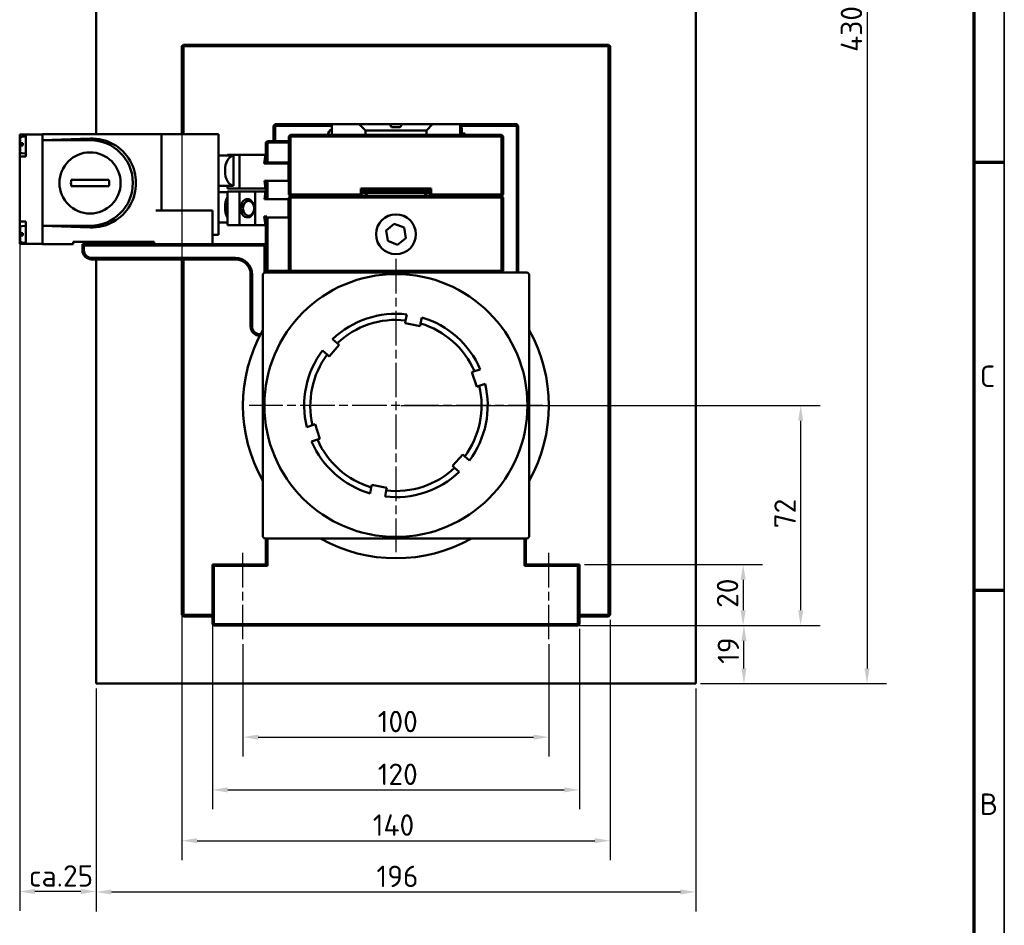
# Model space of a CAD drawing. Header units: millimetres. Extents: x 10 to 1178, y 10 to 831.
# Tile 7 of 8: x 856 to 1178, y 170 to 467. Entities that reach past the tile are written whole.
import ezdxf

# ---------------------------------------------------------------- set-up
doc = ezdxf.new("R2010")
doc.units = ezdxf.units.MM
doc.header["$LTSCALE"] = 2
doc.linetypes.add('CHAIN', pattern=[0.3543, 0.2362, -0.0295, 0.0591, -0.0295])
doc.layers.get('0').update_dxf_attribs({"lineweight": 25})
for name, color, linetype, lineweight in [('Bemaßung (ISO)', 7, 'Continuous', 25), ('Mittellinie (ISO)', 7, 'Continuous', 25), ('Mittelpunktmarkierung (ISO)', 7, 'Continuous', 25), ('Rahmen (ISO)', 7, 'Continuous', 70), ('Sichtbar (ISO)', 7, 'Continuous', 50), ('Symbol (ISO)', 7, 'Continuous', 25)]:
    doc.layers.add(name, color=color, linetype=linetype, lineweight=lineweight)
doc.styles.add('Notiztext (DIN)', font='isocpeur.ttf')
doc.dimstyles.new('Standard (DIN)', dxfattribs={"dimscale": 2, "dimtxt": 3.5, "dimasz": 2.5, "dimexe": 3.175, "dimexo": 0.8, "dimgap": 0.8, "dimtad": 1, "dimdec": 3, "dimrnd": 1e-08, "dimtxsty": 'Notiztext (DIN)', "dimcen": 0.09, "dimdle": 10, "dimclrd": 256, "dimclre": 256, "dimclrt": 256, "dimazin": 2, "dimtfac": 0.571429, "dimtdec": 3, "dimtmove": 0, "dimatfit": 3, "dimfxl": 1, "dimtolj": 1, "dimlwd": -1, "dimlwe": -1, "dimarcsym": 0})

# ---------------------------------------------------------------- blocks, each defined once
blk = doc.blocks.new('Ränder Hagen+Goebel Rahmen')
at = {"layer": 'Rahmen (ISO)', "linetype": 'Continuous', "lineweight": 35}
blk.add_line((589, 415), (589, 5), dxfattribs=at)
at = {"layer": 'Rahmen (ISO)'}
for p, q in [((584, 410), (584, 10)), ((584, 210), (589, 210)), ((584, 140), (589, 140))]:
    blk.add_line(p, q, dxfattribs=at)
at = {"layer": 'Symbol (ISO)', "char_height": 3.5, "attachment_point": 4, "style": 'Notiztext (DIN)'}
for s, insert in [('C', (585, 175)), ('B', (585, 105))]:
    blk.add_mtext(s, dxfattribs=dict(at, insert=insert))
blk = doc.blocks.new('*D6')
at = {"layer": 'Bemaßung (ISO)'}
for p, q in [((856.12, 399.04), (856.12, 175.09)), ((881.12, 247.84), (881.12, 175.09)), ((876.12, 181.44), (861.12, 181.44))]:
    blk.add_line(p, q, dxfattribs=at)
for points in [[(861.12, 182.28), (861.12, 180.61), (856.12, 181.44)], [(876.12, 182.28), (876.12, 180.61), (881.12, 181.44)]]:
    blk.add_solid(points, dxfattribs=at)
at = {"layer": 'Defpoints', "color": 0}
for p in [(856.12, 400.64), (881.12, 249.44), (856.12, 181.44)]:
    blk.add_point(p, dxfattribs=at)
at = {"layer": 'Bemaßung (ISO)', "insert": (859.12, 190.04), "char_height": 7, "attachment_point": 1, "style": 'Notiztext (DIN)'}
blk.add_mtext('\\A1;ca.25', dxfattribs=at)
blk = doc.blocks.new('*D7')
at = {"layer": 'Bemaßung (ISO)'}
for p, q in [((929.12, 262.34), (929.12, 225.59)), ((1029.12, 262.34), (1029.12, 225.59)), ((934.12, 231.94), (1024.12, 231.94))]:
    blk.add_line(p, q, dxfattribs=at)
for points in [[(934.12, 232.78), (934.12, 231.11), (929.12, 231.94)], [(1024.12, 232.78), (1024.12, 231.11), (1029.12, 231.94)]]:
    blk.add_solid(points, dxfattribs=at)
at = {"layer": 'Defpoints', "color": 0}
for p in [(929.12, 263.94), (1029.12, 263.94), (1029.12, 231.94)]:
    blk.add_point(p, dxfattribs=at)
at = {"layer": 'Bemaßung (ISO)', "insert": (973.17, 240.54), "char_height": 7, "attachment_point": 1, "style": 'Notiztext (DIN)'}
blk.add_mtext('\\A1;100', dxfattribs=at)
blk = doc.blocks.new('*D8')
at = {"layer": 'Bemaßung (ISO)'}
for p, q in [((919.12, 286.84), (919.12, 208.33)), ((1039.12, 267.34), (1039.12, 208.33)), ((924.12, 214.68), (1034.12, 214.68))]:
    blk.add_line(p, q, dxfattribs=at)
for points in [[(924.12, 215.52), (924.12, 213.85), (919.12, 214.68)], [(1034.12, 215.52), (1034.12, 213.85), (1039.12, 214.68)]]:
    blk.add_solid(points, dxfattribs=at)
at = {"layer": 'Defpoints', "color": 0}
for p in [(919.12, 288.44), (1039.12, 268.94), (1039.12, 214.68)]:
    blk.add_point(p, dxfattribs=at)
at = {"layer": 'Bemaßung (ISO)', "insert": (973.17, 223.28), "char_height": 7, "attachment_point": 1, "style": 'Notiztext (DIN)'}
blk.add_mtext('\\A1;120', dxfattribs=at)
blk = doc.blocks.new('*D9')
at = {"layer": 'Bemaßung (ISO)'}
for p, q in [((909.12, 456.34), (909.12, 191.71)), ((1049.12, 270.34), (1049.12, 191.71)), ((914.12, 198.06), (1044.12, 198.06))]:
    blk.add_line(p, q, dxfattribs=at)
for points in [[(914.12, 198.9), (914.12, 197.23), (909.12, 198.06)], [(1044.12, 198.9), (1044.12, 197.23), (1049.12, 198.06)]]:
    blk.add_solid(points, dxfattribs=at)
at = {"layer": 'Defpoints', "color": 0}
for p in [(909.12, 457.94), (1049.12, 271.94), (1049.12, 198.06)]:
    blk.add_point(p, dxfattribs=at)
at = {"layer": 'Bemaßung (ISO)', "insert": (971.54, 206.66), "char_height": 7, "attachment_point": 1, "style": 'Notiztext (DIN)'}
blk.add_mtext('\\A1;140', dxfattribs=at)
blk = doc.blocks.new('*D10')
at = {"layer": 'Bemaßung (ISO)'}
for p, q in [((881.12, 247.84), (881.12, 174.94)), ((1077.12, 247.84), (1077.12, 174.94)), ((886.12, 181.29), (1072.12, 181.29))]:
    blk.add_line(p, q, dxfattribs=at)
for points in [[(886.12, 182.12), (886.12, 180.46), (881.12, 181.29)], [(1072.12, 182.12), (1072.12, 180.46), (1077.12, 181.29)]]:
    blk.add_solid(points, dxfattribs=at)
at = {"layer": 'Defpoints', "color": 0}
for p in [(881.12, 249.44), (1077.12, 249.44), (1077.12, 181.29)]:
    blk.add_point(p, dxfattribs=at)
at = {"layer": 'Bemaßung (ISO)', "insert": (972.76, 189.89), "char_height": 7, "attachment_point": 1, "style": 'Notiztext (DIN)'}
blk.add_mtext('\\A1;196', dxfattribs=at)
blk = doc.blocks.new('*D11')
at = {"layer": 'Bemaßung (ISO)'}
for p, q in [((1040.72, 288.44), (1098.97, 288.44)), ((1092.62, 283.44), (1092.62, 273.44)), ((1040.22, 268.44), (1098.97, 268.44))]:
    blk.add_line(p, q, dxfattribs=at)
for points in [[(1091.79, 283.44), (1093.46, 283.44), (1092.62, 288.44)], [(1091.79, 273.44), (1093.46, 273.44), (1092.62, 268.44)]]:
    blk.add_solid(points, dxfattribs=at)
at = {"layer": 'Defpoints', "color": 0}
for p in [(1039.12, 288.44), (1038.62, 268.44), (1092.62, 268.44)]:
    blk.add_point(p, dxfattribs=at)
at = {"layer": 'Bemaßung (ISO)', "insert": (1084.02, 274.24), "char_height": 7, "attachment_point": 1, "rotation": 90, "style": 'Notiztext (DIN)'}
blk.add_mtext('\\A1;20', dxfattribs=at)
blk = doc.blocks.new('*D12')
at = {"layer": 'Bemaßung (ISO)'}
for p, q in [((980.72, 340.44), (1117.78, 340.44)), ((1111.43, 273.44), (1111.43, 335.44)), ((921.22, 268.44), (1117.78, 268.44))]:
    blk.add_line(p, q, dxfattribs=at)
for points in [[(1110.6, 335.44), (1112.26, 335.44), (1111.43, 340.44)], [(1110.6, 273.44), (1112.26, 273.44), (1111.43, 268.44)]]:
    blk.add_solid(points, dxfattribs=at)
at = {"layer": 'Defpoints', "color": 0}
for p in [(979.12, 340.44), (1111.43, 340.44), (919.62, 268.44)]:
    blk.add_point(p, dxfattribs=at)
at = {"layer": 'Bemaßung (ISO)', "insert": (1102.83, 300.24), "char_height": 7, "attachment_point": 1, "rotation": 90, "style": 'Notiztext (DIN)'}
blk.add_mtext('\\A1;72', dxfattribs=at)
blk = doc.blocks.new('*D13')
at = {"layer": 'Bemaßung (ISO)'}
for p, q in [((1040.22, 268.44), (1099.24, 268.44)), ((1092.89, 254.44), (1092.89, 263.44)), ((1078.72, 249.44), (1099.24, 249.44))]:
    blk.add_line(p, q, dxfattribs=at)
for points in [[(1092.06, 263.44), (1093.72, 263.44), (1092.89, 268.44)], [(1092.06, 254.44), (1093.72, 254.44), (1092.89, 249.44)]]:
    blk.add_solid(points, dxfattribs=at)
at = {"layer": 'Defpoints', "color": 0}
for p in [(1038.62, 268.44), (1092.89, 268.44), (1077.12, 249.44)]:
    blk.add_point(p, dxfattribs=at)
at = {"layer": 'Bemaßung (ISO)', "insert": (1084.29, 255.9), "char_height": 7, "attachment_point": 1, "rotation": 90, "style": 'Notiztext (DIN)'}
blk.add_mtext('\\A1;19', dxfattribs=at)
blk = doc.blocks.new('*D14')
at = {"layer": 'Bemaßung (ISO)'}
for p, q in [((1078.72, 679.44), (1139.47, 679.44)), ((1133.12, 674.44), (1133.12, 254.44)), ((1078.72, 249.44), (1139.47, 249.44))]:
    blk.add_line(p, q, dxfattribs=at)
for points in [[(1132.29, 674.44), (1133.96, 674.44), (1133.12, 679.44)], [(1132.29, 254.44), (1133.96, 254.44), (1133.12, 249.44)]]:
    blk.add_solid(points, dxfattribs=at)
at = {"layer": 'Defpoints', "color": 0}
for p in [(1077.12, 679.44), (1077.12, 249.44), (1133.12, 249.44)]:
    blk.add_point(p, dxfattribs=at)
at = {"layer": 'Bemaßung (ISO)', "insert": (1124.52, 456.13), "char_height": 7, "attachment_point": 1, "rotation": 90, "style": 'Notiztext (DIN)'}
blk.add_mtext('\\A1;430', dxfattribs=at)

msp = doc.modelspace()

# ---------------------------------------------------------------- linework, layer by layer
at = {"layer": 'Mittellinie (ISO)', "linetype": 'CHAIN', "ltscale": 23.990969}
for p, q in [((929.1247, 263.9424), (929.1247, 292.4424)), ((1029.1247, 263.9424), (1029.1247, 292.4424))]:
    msp.add_line(p, q, dxfattribs=at)
at = {"layer": 'Mittelpunktmarkierung (ISO)', "linetype": 'CHAIN', "ltscale": 23.990969}
for p, q in [((979.1247, 388.4424), (979.1247, 292.4424)), ((1027.1247, 340.4424), (931.1247, 340.4424))]:
    msp.add_line(p, q, dxfattribs=at)
at = {"layer": 'Sichtbar (ISO)'}
for p, q in [((881.1247, 429.2424), (881.1247, 679.4424)), ((1077.1247, 679.4424), (1077.1247, 249.4424)), ((909.6247, 458.4424), (909.1247, 457.9424)), ((909.1247, 457.9424), (909.6247, 457.9424)), ((909.1247, 457.9424), (909.1247, 429.2424)), ((909.6247, 458.4424), (909.6247, 457.9424)), ((1048.6247, 458.4424), (909.6247, 458.4424)), ((909.6247, 457.9424), (1048.6247, 457.9424)), ((909.6247, 429.2424), (909.6247, 457.9424)), ((1049.1247, 457.9424), (1048.6247, 458.4424)), ((1048.6247, 457.9424), (1048.6247, 458.4424)), ((1048.6247, 457.9424), (1049.1247, 457.9424)), ((1048.6247, 457.9424), (1048.6247, 271.9424)), ((1049.1247, 271.9424), (1049.1247, 457.9424)), ((939.6247, 432.4424), (939.1247, 431.9424)), ((939.1247, 431.9424), (939.6247, 431.9424)), ((939.1247, 431.9424), (939.1247, 426.9424)), ((939.6247, 432.4424), (939.6247, 431.9424)), ((958.1247, 432.4424), (939.6247, 432.4424)), ((939.6247, 431.9424), (958.1247, 431.9424)), ((939.6247, 426.9424), (939.6247, 431.9424)), ((967.1247, 432.4424), (958.1247, 432.4424)), ((958.1247, 428.9424), (958.1247, 432.4424)), ((967.1247, 432.4424), (977.1247, 432.4424)), ((969.1247, 430.4424), (967.1247, 432.4424)), ((977.1247, 432.4424), (981.1247, 432.4424)), ((977.7021, 431.4424), (977.1247, 432.4424)), ((980.5474, 431.4424), (977.7021, 431.4424)), ((981.1247, 432.4424), (980.5474, 431.4424)), ((981.1247, 432.4424), (991.1247, 432.4424)), ((991.1247, 432.4424), (989.1247, 430.4424)), ((1000.1247, 432.4424), (991.1247, 432.4424)), ((1018.6247, 432.4424), (1000.1247, 432.4424)), ((1000.1247, 428.9424), (1000.1247, 432.4424)), ((1000.1247, 431.9424), (1018.6247, 431.9424)), ((1000.6247, 431.2924), (1000.1247, 431.7924)), ((1018.6247, 432.4424), (1019.1247, 431.9424)), ((1018.6247, 432.4424), (1018.6247, 431.9424)), ((1018.6247, 431.9424), (1019.1247, 431.9424)), ((1018.6247, 431.9424), (1018.6247, 383.9424)), ((1019.1247, 383.9424), (1019.1247, 431.9424)), ((856.1247, 429.1424), (856.1247, 425.8424)), ((858.1247, 429.1424), (856.1247, 429.1424)), ((856.7812, 428.3248), (858.1247, 428.4424)), ((858.1247, 429.1424), (858.1247, 421.8424)), ((863.6247, 429.1424), (858.1247, 429.1424)), ((863.6247, 429.1424), (863.6247, 429.2424)), ((900.5945, 429.2424), (863.6247, 429.2424)), ((863.6247, 429.1424), (863.6247, 393.3424)), ((900.5945, 429.2424), (902.5247, 429.2424)), ((903.1946, 429.2424), (902.5247, 429.2424)), ((902.5247, 404.2424), (902.5247, 429.2424)), ((908.0509, 429.2424), (903.1946, 429.2424)), ((910.268, 429.2424), (908.0509, 429.2424)), ((917.6201, 429.2424), (910.268, 429.2424)), ((919.7332, 429.2424), (917.6201, 429.2424)), ((920.1247, 429.2424), (919.7332, 429.2424)), ((920.1247, 429.2424), (921.1247, 429.2424)), ((921.1247, 396.2424), (921.1247, 429.2424)), ((944.1247, 428.4424), (944.6247, 428.9424)), ((944.1247, 428.4424), (944.6247, 428.4424)), ((944.1247, 428.4424), (944.1247, 409.4424)), ((944.6247, 428.4424), (944.6247, 428.9424)), ((1013.6247, 428.9424), (944.6247, 428.9424)), ((944.6247, 428.4424), (1013.6247, 428.4424)), ((944.6247, 409.4424), (944.6247, 428.4424)), ((989.1247, 430.4424), (969.1247, 430.4424)), ((969.1247, 428.9424), (969.1247, 430.4424)), ((989.1247, 428.9424), (989.1247, 430.4424)), ((1000.6247, 431.2924), (1000.6247, 428.9424)), ((1000.6247, 429.4424), (1001.6247, 429.4424)), ((1001.6247, 429.4424), (1001.6247, 428.9424)), ((1013.6247, 428.9424), (1014.1247, 428.4424)), ((1013.6247, 428.9424), (1013.6247, 428.4424)), ((1013.6247, 428.4424), (1014.1247, 428.4424)), ((1013.6247, 428.4424), (1013.6247, 409.4424)), ((1014.1247, 409.4424), (1014.1247, 428.4424)), ((856.1247, 425.8424), (856.1247, 421.8424)), ((856.3247, 427.8267), (856.3247, 426.2424)), ((856.3247, 426.2424), (856.7812, 426.2424)), ((856.7812, 425.4424), (856.3247, 425.4424)), ((856.3247, 425.4424), (856.3247, 423.458)), ((856.7812, 426.2424), (857.1347, 426.2424)), ((857.1347, 425.4424), (856.7812, 425.4424)), ((857.1347, 425.4424), (857.1347, 426.2424)), ((863.6247, 427.2424), (879.1247, 427.7836)), ((879.1247, 427.2424), (863.6247, 427.2424)), ((937.1247, 426.9424), (936.6247, 426.4424)), ((936.6247, 426.4424), (937.1247, 426.4424)), ((936.6247, 426.4424), (936.6247, 419.9424)), ((937.1247, 426.9424), (937.1247, 426.4424)), ((944.1247, 426.9424), (937.1247, 426.9424)), ((937.1247, 426.4424), (944.1247, 426.4424)), ((937.1247, 419.9424), (937.1247, 426.4424)), ((858.1247, 421.8424), (856.1247, 421.8424)), ((856.1247, 421.8424), (856.1247, 400.6424)), ((856.7812, 422.9599), (858.1247, 422.8424)), ((921.1247, 422.2324), (926.0474, 422.2324)), ((928.0247, 422.4424), (924.0247, 422.4424)), ((924.0247, 422.2324), (924.0247, 422.4424)), ((926.0474, 412.2524), (926.0474, 422.2324)), ((936.5247, 422.4424), (928.0247, 422.4424)), ((928.0247, 411.4424), (928.0247, 422.4424)), ((936.0532, 419.6424), (936.5247, 422.4414)), ((936.5247, 422.4414), (936.5247, 422.4424)), ((944.0247, 419.6424), (936.0532, 419.6424)), ((936.6247, 419.9424), (937.1247, 419.9424)), ((936.8808, 419.6424), (936.8808, 419.9424)), ((944.1247, 419.9424), (937.1247, 419.9424)), ((944.0247, 419.9424), (944.0247, 419.6424)), ((944.0247, 413.9424), (944.0247, 419.6424)), ((872.9741, 414.2424), (885.2754, 414.2424)), ((885.2754, 412.2424), (872.9741, 412.2424)), ((921.1247, 412.2524), (926.0474, 412.2524)), ((924.0247, 411.4424), (924.0247, 412.2524)), ((936.5247, 411.4434), (936.1038, 413.9424)), ((936.1038, 413.9424), (936.6247, 413.9424)), ((936.6247, 413.9424), (936.6247, 407.9424)), ((937.1247, 413.9424), (936.6247, 413.9424)), ((937.1247, 407.9424), (937.1247, 413.9424)), ((937.1247, 413.9424), (944.1247, 413.9424)), ((921.1247, 410.2324), (924.0247, 410.2324)), ((928.0247, 411.4424), (924.0247, 411.4424)), ((924.0247, 410.4424), (924.0247, 399.4424)), ((924.0247, 410.4424), (928.0247, 410.4424)), ((936.5247, 411.4424), (928.0247, 411.4424)), ((928.0247, 410.4424), (928.0247, 399.4424)), ((928.0247, 410.4424), (933.1111, 410.4424)), ((933.1111, 410.4424), (933.1111, 399.4424)), ((933.1111, 410.4424), (936.5247, 410.4424)), ((936.1038, 407.9424), (936.5247, 410.4414)), ((936.5247, 411.4424), (936.5247, 411.4434)), ((936.5247, 410.4414), (936.5247, 410.4424)), ((944.1247, 409.4424), (944.6247, 409.4424)), ((944.6247, 408.9424), (944.1247, 409.4424)), ((944.6247, 408.9424), (944.1247, 408.4424)), ((944.6247, 408.9424), (944.6247, 409.4424)), ((967.6247, 409.4424), (944.6247, 409.4424)), ((944.6247, 408.4424), (944.6247, 408.9424)), ((1013.6247, 408.9424), (944.6247, 408.9424)), ((967.6247, 411.4424), (967.6247, 409.4424)), ((967.6247, 411.4424), (968.1247, 410.9424)), ((990.6247, 411.4424), (967.6247, 411.4424)), ((967.6247, 408.9424), (967.6247, 409.4424)), ((968.1247, 409.4424), (967.6247, 408.9424)), ((968.1247, 409.4424), (967.6247, 409.4424)), ((968.1247, 409.4424), (968.1247, 410.9424)), ((968.1247, 410.9424), (990.1247, 410.9424)), ((969.6247, 410.4424), (968.1247, 410.4424)), ((968.1247, 409.9424), (969.1247, 409.9424)), ((969.1247, 409.9424), (969.6247, 410.4424)), ((969.6247, 409.9424), (969.1247, 409.9424)), ((969.1247, 409.9424), (969.1247, 408.9424)), ((969.6247, 409.9424), (969.6247, 410.4424)), ((988.6247, 410.4424), (969.6247, 410.4424)), ((969.6247, 408.9424), (969.6247, 409.9424)), ((969.6247, 409.9424), (988.6247, 409.9424)), ((977.1247, 410.4424), (977.4134, 410.9424)), ((980.8361, 410.9424), (981.1247, 410.4424)), ((988.6247, 409.9424), (988.6247, 410.4424)), ((989.1247, 409.9424), (988.6247, 410.4424)), ((990.1247, 410.4424), (988.6247, 410.4424)), ((989.1247, 409.9424), (988.6247, 409.9424)), ((988.6247, 409.9424), (988.6247, 408.9424)), ((989.1247, 408.9424), (989.1247, 409.9424)), ((989.1247, 409.9424), (990.1247, 409.9424)), ((990.6247, 411.4424), (990.1247, 410.9424)), ((990.1247, 410.9424), (990.1247, 409.4424)), ((990.6247, 409.4424), (990.1247, 409.4424)), ((990.6247, 408.9424), (990.1247, 409.4424)), ((990.6247, 409.4424), (990.6247, 411.4424)), ((990.6247, 409.4424), (990.6247, 408.9424)), ((1013.6247, 409.4424), (990.6247, 409.4424)), ((1013.6247, 409.4424), (1013.6247, 408.9424)), ((1014.1247, 409.4424), (1013.6247, 408.9424)), ((1013.6247, 409.4424), (1014.1247, 409.4424)), ((1013.6247, 408.9424), (1013.6247, 408.4424)), ((1014.1247, 408.4424), (1013.6247, 408.9424)), ((930.5747, 407.9424), (930.5767, 407.9424)), ((936.6247, 407.9424), (936.1038, 407.9424)), ((936.6247, 407.9424), (937.1247, 407.9424)), ((944.1247, 407.9424), (937.1247, 407.9424)), ((944.0247, 407.9424), (944.0247, 401.9424)), ((944.6247, 408.4424), (944.1247, 408.4424)), ((944.1247, 408.4424), (944.1247, 384.4424)), ((944.6247, 384.4424), (944.6247, 408.4424)), ((944.6247, 408.4424), (1013.6247, 408.4424)), ((1014.1247, 408.4424), (1013.6247, 408.4424)), ((1013.6247, 408.4424), (1013.6247, 384.4424)), ((1014.1247, 384.4424), (1014.1247, 408.4424)), ((917.1945, 404.2424), (900.5945, 404.2424)), ((917.1945, 404.2424), (919.1247, 404.2424)), ((919.1247, 393.2424), (919.1247, 404.2424)), ((858.1247, 400.6424), (856.1247, 400.6424)), ((856.1247, 400.6424), (856.1247, 396.6424)), ((856.7812, 399.1248), (858.1247, 399.2424)), ((858.1247, 400.6424), (858.1247, 393.3424)), ((879.1247, 398.7011), (863.6247, 399.2424)), ((879.1247, 399.2424), (863.6247, 399.2424)), ((921.1247, 400.2524), (924.0247, 400.2524)), ((924.0247, 399.4424), (928.0247, 399.4424)), ((928.0247, 399.4424), (933.1111, 399.4424)), ((930.5747, 401.9424), (930.5767, 401.9424)), ((933.1111, 399.4424), (936.5247, 399.4424)), ((936.5247, 399.4434), (936.0532, 402.2424)), ((936.0532, 402.2424), (936.8808, 402.2424)), ((936.5247, 399.4424), (936.5247, 399.4434)), ((937.1247, 401.9424), (936.6247, 401.9424)), ((936.6247, 401.9424), (936.6247, 384.4424)), ((936.8808, 402.2424), (936.8808, 401.9424)), ((937.1247, 384.4424), (937.1247, 401.9424)), ((937.1247, 401.9424), (944.1247, 401.9424)), ((975.8873, 397.675), (978.5735, 399.8623)), ((978.5735, 399.8623), (981.8109, 398.6297)), ((856.1247, 396.6424), (856.1247, 393.3424)), ((856.3247, 398.6267), (856.3247, 396.8424)), ((856.3247, 396.8424), (856.7812, 396.8424)), ((856.7812, 396.0424), (856.3247, 396.0424)), ((856.3247, 396.0424), (856.3247, 394.258)), ((856.7812, 396.8424), (857.1347, 396.8424)), ((857.1347, 396.0424), (856.7812, 396.0424)), ((857.1347, 396.0424), (857.1347, 396.8424)), ((919.1247, 396.2424), (919.7332, 396.2424)), ((919.7332, 396.2424), (920.1247, 396.2424)), ((921.1247, 396.2424), (920.1247, 396.2424)), ((976.4386, 394.255), (975.8873, 397.675)), ((981.8109, 398.6297), (982.3621, 395.2098)), ((858.1247, 393.3424), (856.1247, 393.3424)), ((856.7812, 393.7599), (858.1247, 393.6424)), ((863.6247, 393.3424), (858.1247, 393.3424)), ((863.6247, 393.2424), (863.6247, 393.3424)), ((863.6247, 393.2424), (873.6247, 393.2424)), ((873.6247, 393.9424), (900.1247, 393.9424)), ((873.6247, 393.2424), (873.6247, 393.9424)), ((936.6247, 393.2424), (876.6247, 393.2424)), ((876.6247, 393.2424), (877.1247, 392.7424)), ((876.6247, 393.2424), (876.6247, 391.2424)), ((877.1247, 392.7424), (936.1247, 392.7424)), ((877.1247, 391.2424), (877.1247, 392.7424)), ((881.1247, 393.2424), (881.1247, 393.9424)), ((900.1247, 393.9424), (900.1247, 393.2424)), ((936.1247, 392.7424), (936.6247, 393.2424)), ((936.1247, 392.7424), (936.1247, 383.9424)), ((979.676, 393.0224), (976.4386, 394.255)), ((982.3621, 395.2098), (979.676, 393.0224)), ((926.6247, 388.7424), (879.6247, 388.7424)), ((879.6247, 388.2424), (926.6247, 388.2424)), ((881.1247, 249.4424), (881.1247, 388.2424)), ((909.1247, 388.2424), (909.1247, 271.9424)), ((909.6247, 271.9424), (909.6247, 388.2424)), ((931.6247, 383.2424), (931.6247, 366.2424)), ((932.1247, 366.2424), (932.1247, 383.2424)), ((935.6247, 383.4424), (936.1247, 383.9424)), ((935.6247, 351.9641), (935.6247, 383.4424)), ((936.1247, 383.9424), (967.603, 383.9424)), ((936.6247, 383.9424), (936.6247, 384.4424)), ((937.1247, 384.4424), (936.6247, 384.4424)), ((937.1247, 383.9424), (936.6247, 384.4424)), ((944.1247, 384.4424), (937.1247, 384.4424)), ((937.1247, 383.9424), (937.1247, 384.4424)), ((944.1247, 384.4424), (944.6247, 383.9424)), ((944.6247, 384.4424), (944.1247, 384.4424)), ((944.6247, 384.4424), (944.6247, 383.9424)), ((1013.6247, 384.4424), (944.6247, 384.4424)), ((990.6465, 383.9424), (967.603, 383.9424)), ((990.6465, 383.9424), (1022.1247, 383.9424)), ((1014.1247, 384.4424), (1013.6247, 384.4424)), ((1013.6247, 383.9424), (1013.6247, 384.4424)), ((1013.6247, 383.9424), (1014.1247, 384.4424)), ((1022.1247, 383.9424), (1022.6247, 383.4424)), ((1022.6247, 383.4424), (1022.6247, 351.9641)), ((982.2853, 368.2634), (982.6891, 370.2299)), ((982.1066, 367.3934), (982.2853, 368.2634)), ((987.0044, 366.3877), (982.1066, 367.3934)), ((987.1831, 367.2577), (987.0044, 366.3877)), ((987.5869, 369.2242), (987.1831, 367.2577)), ((934.8855, 363.7424), (934.6247, 363.7424)), ((934.6247, 363.2424), (934.6258, 363.2424)), ((958.43, 362.1617), (959.9311, 360.8288)), ((959.9311, 360.8288), (960.5953, 360.239)), ((956.6113, 357.09), (955.1102, 358.4229)), ((960.5953, 360.239), (957.2754, 356.5003)), ((957.2754, 356.5003), (956.6113, 357.09)), ((935.6247, 351.9641), (935.6247, 328.9206)), ((1003.956, 351.3355), (1004.7987, 351.6158)), ((1005.5339, 346.591), (1003.956, 351.3355)), ((1004.7987, 351.6158), (1006.7036, 352.2493)), ((1022.6247, 328.9206), (1022.6247, 351.9641)), ((1006.3767, 346.8713), (1005.5339, 346.591)), ((1008.2816, 347.5048), (1006.3767, 346.8713)), ((949.9679, 333.3799), (951.8728, 334.0134)), ((951.8728, 334.0134), (952.7156, 334.2937)), ((952.7156, 334.2937), (954.2935, 329.5492)), ((935.6247, 297.4424), (935.6247, 328.9206)), ((953.4507, 329.2689), (951.5458, 328.6354)), ((954.2935, 329.5492), (953.4507, 329.2689)), ((1022.6247, 328.9206), (1022.6247, 297.4424)), ((997.6542, 320.6457), (1000.9741, 324.3844)), ((1000.9741, 324.3844), (1001.6382, 323.7947)), ((1001.6382, 323.7947), (1003.1393, 322.4618)), ((998.3183, 320.0559), (997.6542, 320.6457)), ((999.8194, 318.723), (998.3183, 320.0559)), ((970.6626, 311.6605), (971.0664, 313.627)), ((971.0664, 313.627), (971.245, 314.497)), ((971.245, 314.497), (976.1429, 313.4913)), ((975.9642, 312.6213), (975.5604, 310.6548)), ((976.1429, 313.4913), (975.9642, 312.6213)), ((936.1247, 296.9424), (935.6247, 297.4424)), ((967.603, 296.9424), (936.1247, 296.9424)), ((936.6247, 296.9424), (936.6247, 288.4424)), ((937.1247, 287.9424), (937.1247, 296.9424)), ((967.603, 296.9423), (990.6465, 296.9423)), ((1022.1247, 296.9424), (990.6465, 296.9424)), ((1021.1247, 296.9424), (1021.1247, 287.9424)), ((1021.6247, 288.4424), (1021.6247, 296.9424)), ((1022.6247, 297.4424), (1022.1247, 296.9424)), ((919.6247, 287.9424), (919.1247, 288.4424)), ((919.1247, 288.4424), (919.1247, 268.9424)), ((936.6247, 288.4424), (919.1247, 288.4424)), ((919.6247, 268.9424), (919.6247, 287.9424)), ((919.6247, 287.9424), (937.1247, 287.9424)), ((937.1247, 287.9424), (936.6247, 288.4424)), ((1021.1247, 287.9424), (1021.6247, 288.4424)), ((1021.1247, 287.9424), (1038.6247, 287.9424)), ((1039.1247, 288.4424), (1021.6247, 288.4424)), ((1038.6247, 287.9424), (1039.1247, 288.4424)), ((1038.6247, 287.9424), (1038.6247, 268.9424)), ((1039.1247, 268.9424), (1039.1247, 288.4424)), ((909.1247, 271.9424), (909.6247, 271.9424)), ((909.1247, 271.9424), (909.6247, 271.4424)), ((909.6247, 271.4424), (909.6247, 271.9424)), ((919.1247, 271.9424), (909.6247, 271.9424)), ((909.6247, 271.4424), (919.1247, 271.4424)), ((1048.6247, 271.9424), (1039.1247, 271.9424)), ((1039.1247, 271.4424), (1048.6247, 271.4424)), ((1048.6247, 271.4424), (1049.1247, 271.9424)), ((1048.6247, 271.9424), (1049.1247, 271.9424)), ((1048.6247, 271.9424), (1048.6247, 271.4424)), ((919.1247, 268.9424), (919.3747, 268.6924)), ((919.3747, 268.6924), (919.6247, 268.9424)), ((919.6247, 268.4424), (919.3747, 268.6924)), ((1038.6247, 268.9424), (919.6247, 268.9424)), ((919.6247, 268.4424), (1038.6247, 268.4424)), ((1038.6247, 268.9424), (1038.8747, 268.6924)), ((1038.8747, 268.6924), (1038.6247, 268.4424)), ((1038.8747, 268.6924), (1039.1247, 268.9424)), ((1077.1247, 249.4424), (881.1247, 249.4424))]:
    msp.add_line(p, q, dxfattribs=at)
at = {"layer": 'Sichtbar (ISO)', "flags": 128}
for points in [[(925.9804, 422.2261), (925.9858, 422.2266), (925.991, 422.227), (925.996, 422.2275), (926.0008, 422.2279), (926.0053, 422.2283), (926.0096, 422.2287), (926.0137, 422.2291), (926.0176, 422.2295), (926.0212, 422.2298), (926.0246, 422.2301), (926.0278, 422.2304), (926.0307, 422.2307), (926.0334, 422.231), (926.0358, 422.2312), (926.038, 422.2314), (926.04, 422.2316), (926.0417, 422.2318), (926.0432, 422.2319), (926.0445, 422.2321), (926.0455, 422.2322), (926.0463, 422.2322), (926.0469, 422.2323), (926.0473, 422.2323), (926.0474, 422.2324)], [(926.0474, 412.2524), (926.0473, 412.2524), (926.0469, 412.2524), (926.0463, 412.2525), (926.0455, 412.2525), (926.0445, 412.2526), (926.0432, 412.2528), (926.0417, 412.2529), (926.04, 412.2531), (926.038, 412.2533), (926.0358, 412.2535), (926.0334, 412.2537), (926.0307, 412.254), (926.0278, 412.2543), (926.0246, 412.2546), (926.0212, 412.2549), (926.0176, 412.2553), (926.0137, 412.2556), (926.0096, 412.256), (926.0053, 412.2564), (926.0008, 412.2568), (925.996, 412.2572), (925.991, 412.2577), (925.9858, 412.2581), (925.9804, 412.2586)]]:
    msp.add_lwpolyline(points, dxfattribs=at)
at = {"layer": 'Sichtbar (ISO)'}
for centre, radius in [((879.1247, 413.2424), 10), ((979.1247, 396.4424), 6.5), ((979.1247, 340.4424), 43)]:
    msp.add_circle(centre, radius, dxfattribs=at)
for centre, radius, start, end in [((856.8247, 427.8267), 0.5, 95, 180), ((958.9247, 428.9424), 2, 113.578178, 180), ((879.1247, 413.2424), 14, 270, 90), ((856.8247, 423.458), 0.5, 180, 265), ((879.1247, 413.2424), 15, 331.133888, 28.866112), ((879.1247, 413.2424), 6.2314, 170.76541, 189.23459), ((879.1247, 413.2424), 6.2314, 350.76541, 9.23459), ((856.8247, 398.6267), 0.5, 95, 180), ((856.8247, 394.258), 0.5, 180, 265), ((879.6247, 391.2424), 3, 180, 270), ((879.6247, 391.2424), 2.5, 180, 270), ((926.6247, 383.2424), 5.5, 0, 90), ((926.6247, 383.2424), 5, 0, 90), ((979.1247, 340.4424), 30, 83.176529, 133.616145), ((979.1247, 340.4424), 28, 83.518853, 133.273821), ((979.1247, 340.4424), 28, 23.518853, 73.273821), ((979.1247, 340.4424), 30, 23.176529, 73.616145), ((979.1247, 340.4424), 50, 150.458639, 209.541361), ((934.6247, 366.2424), 3, 180, 270), ((934.6247, 366.2424), 2.5, 180, 270), ((979.1247, 340.4424), 50, 330.458639, 29.541361), ((979.1247, 340.4424), 30, 143.176529, 193.616145), ((979.1247, 340.4424), 28, 143.518853, 193.273821), ((979.1247, 340.4424), 28, 323.518853, 13.273821), ((979.1247, 340.4424), 30, 323.176529, 13.616145), ((979.1247, 340.4424), 30, 203.176529, 253.616145), ((979.1247, 340.4424), 28, 203.518853, 253.273821), ((979.1247, 340.4424), 30, 263.176529, 313.616145), ((979.1247, 340.4424), 28, 263.518853, 313.273821), ((979.1247, 340.4424), 50, 240.458639, 299.541361)]:
    msp.add_arc(centre, radius, start, end, dxfattribs=at)
for centre, major_axis, ratio, start_param, end_param in [((879.6332, 413.2424), (-14.559, 0), 0.99939008, 3.66252652, 4.74731685), ((926.1247, 417.2424), (0, -4.99), 0.57735027, 3.19171384, 6.23306412), ((935.2131, 416.9424), (0, 3), 0.74895572, 5.83215849, 5.89385216), ((879.6332, 413.2424), (-14.559, 0), 0.99939008, 1.53586846, 2.62065879), ((926.1247, 405.2424), (0, -4.99), 0.57735027, 3.95833451, 5.46644345), ((930.5767, 404.9424), (0, 3), 0.74895572, 3.14159265, 6.28318531), ((935.2131, 404.9424), (0, -3), 0.74895572, 0.38933314, 0.45102681)]:
    msp.add_ellipse(centre, major_axis=major_axis, ratio=ratio, start_param=start_param, end_param=end_param, dxfattribs=at)
for centre, major_axis in [((930.5747, 404.9424), (0, -3)), ((930.9335, 404.9424), (0, -2.4585))]:
    msp.add_ellipse(centre, major_axis=major_axis, ratio=0.74895572, dxfattribs=at)

# ---------------------------------------------------------------- block references
at = {"xscale": 2, "yscale": 2, "zscale": 2}
msp.add_blockref('Ränder Hagen+Goebel Rahmen', (0, 0), dxfattribs=at)

# ---------------------------------------------------------------- dimensions: what is measured, and where the dimension line sits
at = {"layer": 'Bemaßung (ISO)'}
for base, p1, p2, angle, picture, middle in [((1133.1247, 249.4424), (1077.1247, 679.4424), (1077.1247, 249.4424), 90, '*D14', (1133.1247, 463.1327)), ((1049.1247, 198.0632), (909.1247, 457.9424), (1049.1247, 271.9424), 180, '*D9', (977.8374, 198.0632)), ((1111.4284, 340.4424), (919.6247, 268.4424), (979.1247, 340.4424), 90, '*D12', (1111.4284, 304.4424)), ((1039.1247, 214.6833), (919.1247, 288.4424), (1039.1247, 268.9424), 180, '*D8', (979.1247, 214.6833)), ((1092.624, 268.4424), (1039.1247, 288.4424), (1038.6247, 268.4424), 90, '*D11', (1092.624, 278.4424)), ((1092.8893, 268.4424), (1077.1247, 249.4424), (1038.6247, 268.4424), 90, '*D13', (1092.8893, 259.3978)), ((1029.1247, 231.9424), (929.1247, 263.9424), (1029.1247, 263.9424), 180, '*D7', (979.1247, 231.9424)), ((1077.1247, 181.29), (881.1247, 249.4424), (1077.1247, 249.4424), 180, '*D10', (978.7065, 181.29))]:
    dim = msp.add_linear_dim(base=base, p1=p1, p2=p2, angle=angle, dimstyle='Standard (DIN)', override={"dimdec": 3, "dimtp": 0, "dimtm": 0, "dimtdec": 3, "dimatfit": 2}, dxfattribs=at)
    dim.commit()
    dim.dimension.update_dxf_attribs({"geometry": picture, "text_midpoint": middle, "dimtype": 160})
dim = msp.add_linear_dim(base=(856.1247, 181.4424), p1=(881.1247, 249.4424), p2=(856.1247, 400.6424), angle=180, text='ca.<>', dimstyle='Standard (DIN)', override={"dimdec": 3, "dimtp": 0, "dimtm": 0, "dimtdec": 3, "dimatfit": 2}, dxfattribs=at)
dim.commit()
dim.dimension.update_dxf_attribs({"geometry": '*D6', "text_midpoint": (868.9209, 181.4424), "dimtype": 160})

doc.saveas('drawing.dxf')
